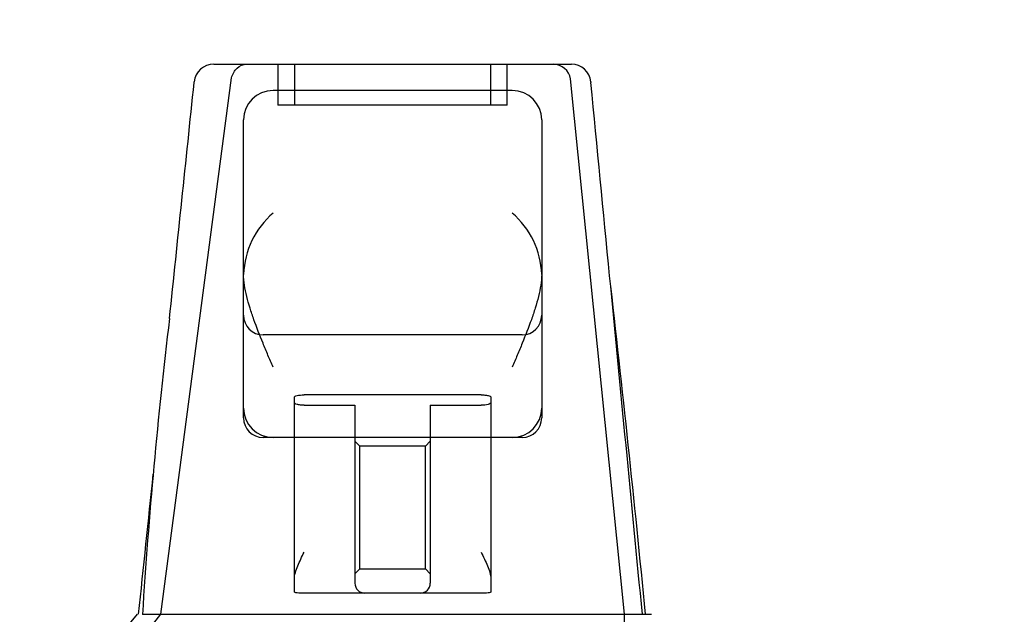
# Model space of a CAD drawing. Header units: inches. Extents: x 1 to 359, y -2 to 239.
# Tile 17 of 82: x 112.35 to 115.36, y 34.12 to 35.94. Entities that reach past the tile are written whole.
import ezdxf
from ezdxf.enums import TextEntityAlignment as Align
from ezdxf.lldxf.tags import DXFTag

# ---------------------------------------------------------------- set-up
doc = ezdxf.new("R2010")
doc.units = ezdxf.units.IN
doc.header["$MEASUREMENT"] = 0
doc.layers.add('Default', color=7, linetype='Continuous')
doc.layers.add('HAN13068', color=7, linetype='Continuous')
doc.styles.add('SEACAD_Times_New_Roman', font='times.ttf')
tags = doc.linetypes.add('HIDDEN2', pattern=[0.1875, 0.125, -0.0625]).pattern_tags.tags
tags[6:7] = [DXFTag(74, 4), DXFTag(75, 0), DXFTag(340, '0'), DXFTag(46, 0.0), DXFTag(50, 0.0), DXFTag(44, 0.0), DXFTag(45, 0.0)]
tags[4:5] = [DXFTag(74, 4), DXFTag(75, 0), DXFTag(340, '0'), DXFTag(46, 0.0), DXFTag(50, 0.0), DXFTag(44, 0.0), DXFTag(45, 0.0)]
doc.dimstyles.new('HAMMOND_(STH_-_300x200)', dxfattribs={"dimtxt": 1.5, "dimasz": 1.875, "dimexe": 0.75, "dimexo": 0.75, "dimgap": 0.375, "dimtad": 0, "dimtih": 1, "dimtoh": 1, "dimzin": 0, "dimdsep": 46, "dimtxsty": 'SEACAD_Times_New_Roman', "dimblk1": '_SE_FILLED', "dimblk2": '_SE_FILLED', "dimsah": 1, "dimcen": 0.75, "dimadec": 0, "dimazin": 0, "dimtfac": 0.8, "dimtofl": 0, "dimtmove": 0, "dimatfit": 3, "dimfxl": 1, "dimtolj": 1, "dimtzin": 0, "dimarcsym": 0})

# ---------------------------------------------------------------- blocks, each defined once
blk = doc.blocks.new('SE2')
at = {"layer": 'HAN13068', "color": 7, "linetype": 'Continuous'}
for p, q in [((112.9455, 35.8037), (114.0369, 35.8037)), ((112.8856, 35.7484), (112.8858, 35.75)), ((114.0966, 35.7496), (114.0968, 35.7476)), ((113.8564, 35.7237), (113.1264, 35.7237)), ((113.0364, 35.1611), (113.0364, 35.6337)), ((113.9464, 35.6337), (113.9464, 35.1611)), ((113.0364, 34.7537), (113.0364, 35.1611)), ((113.9464, 35.1611), (113.9464, 34.7537)), ((113.0364, 34.7237), (113.0364, 34.7537)), ((113.9464, 34.7537), (113.9464, 34.7237)), ((113.1264, 34.6637), (113.0964, 34.6637)), ((113.8564, 34.6637), (113.1264, 34.6637)), ((113.1914, 34.2325), (113.1914, 34.6637)), ((113.7914, 34.6637), (113.7914, 34.2325)), ((113.8864, 34.6637), (113.8564, 34.6637)), ((113.1914, 34.1923), (113.1914, 34.2325)), ((113.7914, 34.2325), (113.7914, 34.1923)), ((113.4064, 34.1887), (113.2214, 34.1887)), ((113.5764, 34.1887), (113.4064, 34.1887)), ((113.7614, 34.1887), (113.5764, 34.1887)), ((112.7278, 34.1237), (112.9121, 34.1237)), ((112.9121, 34.1237), (113.0247, 34.1237)), ((113.0247, 34.1237), (113.2326, 34.1237)), ((113.2326, 34.1237), (113.3006, 34.1237)), ((113.3006, 34.1237), (113.3919, 34.1237)), ((113.3919, 34.1237), (113.4322, 34.1237)), ((113.4322, 34.1237), (113.5507, 34.1237)), ((113.5507, 34.1237), (113.8483, 34.1237)), ((113.8483, 34.1237), (113.9582, 34.1237)), ((113.9582, 34.1237), (114.2813, 34.1237))]:
    blk.add_line(p, q, dxfattribs=at)
at = {"layer": 'HAN13068', "color": 7, "linetype": 'HIDDEN2'}
for p, q in [((113.1414, 35.8037), (113.1414, 35.6787)), ((113.1914, 35.8037), (113.1914, 35.6787)), ((113.7914, 35.6787), (113.7914, 35.8037)), ((113.8414, 35.6787), (113.8414, 35.8037)), ((112.7841, 34.1237), (112.9996, 35.7617)), ((114.1987, 34.1237), (114.0346, 35.7591)), ((113.8414, 35.6787), (113.1414, 35.6787)), ((113.8864, 34.9771), (113.0964, 34.9771)), ((113.1914, 34.6637), (113.1914, 34.7867)), ((113.7614, 34.7941), (113.2214, 34.7941)), ((113.7914, 34.7867), (113.7914, 34.6637)), ((113.2214, 34.7622), (113.3764, 34.7622)), ((113.3764, 34.7622), (113.3764, 34.2187)), ((113.6064, 34.7622), (113.7614, 34.7622)), ((113.6064, 34.7622), (113.6064, 34.2187)), ((113.3914, 34.6375), (113.3764, 34.6525)), ((113.6064, 34.6525), (113.5914, 34.6375)), ((113.3914, 34.2625), (113.3914, 34.6375)), ((113.5914, 34.6375), (113.3914, 34.6375)), ((113.5914, 34.2625), (113.5914, 34.6375)), ((113.3764, 34.2475), (113.3914, 34.2625)), ((113.3914, 34.2625), (113.5914, 34.2625)), ((113.5914, 34.2625), (113.6064, 34.2475)), ((112.5005, 33.7687), (112.7841, 34.1237))]:
    blk.add_line(p, q, dxfattribs=at)
at = {"layer": 'HAN13068', "color": 7, "linetype": 'Continuous'}
for centre, radius, start, end in [((112.9455, 35.7437), 0.06, 89.9925, 174.0071), ((114.0369, 35.7437), 0.06, 5.5758, 90.0089), ((113.1264, 35.6337), 0.09, 90, 180), ((113.8564, 35.6337), 0.09, 0, 90), ((113.2956, 35.1528), 0.2593, 130.7149, 177.9019), ((113.6873, 35.1528), 0.2593, 2.0981, 49.2851), ((113.0775, 35.1611), 0.0411, 178.3464, 179.9974), ((113.9053, 35.1611), 0.0411, 0.0026, 1.6536), ((52.237, 28.0792), 62.3201, 5.565912, 6.521593), ((128.6265, 33.1264), 15.9299, 173.14764, 176.4108), ((113.1264, 34.7537), 0.09, 180, 270), ((113.8564, 34.7537), 0.09, 270, 0), ((113.0964, 34.7237), 0.06, 180, 270), ((113.8864, 34.7237), 0.06, 270, 0), ((108.6096, 37.4009), 5.2509, 316.2334, 321.3827)]:
    blk.add_arc(centre, radius, start, end, dxfattribs=at)
at = {"layer": 'HAN13068', "color": 7, "linetype": 'HIDDEN2'}
for centre, radius, start, end in [((113.9803, 35.7484), 0.0554, 11.1707, 87.869), ((113.0964, 35.0371), 0.06, 180, 270), ((113.8864, 35.0371), 0.06, 270, 0), ((113.4064, 34.2187), 0.03, 180, 270), ((113.5764, 34.2187), 0.03, 270, 0)]:
    blk.add_arc(centre, radius, start, end, dxfattribs=at)
for points, knots in [([(112.9996, 35.7617), (113.0026, 35.7738), (113.0088, 35.7846), (113.0252, 35.7996), (113.0353, 35.8037), (113.0454, 35.8037)], [0, 0, 0, 0, 0.5, 0.5, 1, 1, 1, 1]), ([(113.1914, 34.7867), (113.1914, 34.7876), (113.1922, 34.7886), (113.1951, 34.7904), (113.1973, 34.7912), (113.2055, 34.7932), (113.2134, 34.7941), (113.2214, 34.7941)], [0, 0, 0, 0, 0.25, 0.25, 0.5, 0.5, 1, 1, 1, 1]), ([(113.7614, 34.7941), (113.7654, 34.7941), (113.7694, 34.7939), (113.7767, 34.7931), (113.78, 34.7925), (113.7883, 34.7905), (113.7914, 34.7886), (113.7914, 34.7867)], [0, 0, 0, 0, 0.25, 0.25, 0.5, 0.5, 1, 1, 1, 1]), ([(113.2214, 34.7622), (113.2174, 34.7622), (113.2134, 34.7624), (113.2061, 34.7632), (113.2028, 34.7638), (113.1946, 34.7661), (113.1914, 34.7681), (113.1914, 34.7701)], [0, 0, 0, 0, 0.25, 0.25, 0.5, 0.5, 1, 1, 1, 1]), ([(113.7914, 34.7701), (113.7914, 34.7691), (113.7907, 34.7681), (113.7877, 34.7662), (113.7856, 34.7653), (113.7773, 34.7631), (113.7695, 34.7622), (113.7614, 34.7622)], [0, 0, 0, 0, 0.25, 0.25, 0.5, 0.5, 1, 1, 1, 1])]:
    blk.add_open_spline(points, degree=3, knots=knots, dxfattribs=at)
at = {"layer": 'HAN13068', "color": 7, "linetype": 'Continuous'}
for points in [[(112.8104, 35.0271), (112.8355, 35.2675), (112.8606, 35.5079), (112.8856, 35.7484)], [(114.1538, 35.1574), (114.1348, 35.3541), (114.1158, 35.5509), (114.0968, 35.7476)], [(112.7161, 34.1237), (112.731, 34.2665), (112.7459, 34.4093), (112.7608, 34.5521)]]:
    blk.add_open_spline(points, degree=3, dxfattribs=at)
for points, knots in [([(113.1264, 34.8786), (113.1213, 34.8907), (113.1161, 34.903), (113.1058, 34.9273), (113.1008, 34.9395), (113.0859, 34.9759), (113.0765, 34.9998), (113.0638, 35.0354), (113.0599, 35.0473), (113.0525, 35.0709), (113.0492, 35.0827), (113.0406, 35.1177), (113.0367, 35.1403), (113.0364, 35.1623)], [0, 0, 0, 0, 0.125, 0.125, 0.25, 0.25, 0.5, 0.5, 0.625, 0.625, 0.75, 0.75, 1, 1, 1, 1]), ([(113.9464, 35.1623), (113.9461, 35.1403), (113.9422, 35.1177), (113.9336, 35.0827), (113.9303, 35.0709), (113.923, 35.0473), (113.919, 35.0354), (113.9063, 34.9998), (113.8969, 34.9759), (113.8821, 34.9395), (113.877, 34.9273), (113.8668, 34.903), (113.8616, 34.8907), (113.8564, 34.8786)], [0, 0, 0, 0, 0.25, 0.25, 0.375, 0.375, 0.5, 0.5, 0.75, 0.75, 0.875, 0.875, 1, 1, 1, 1]), ([(113.1914, 34.2325), (113.1914, 34.2385), (113.1927, 34.2448), (113.1965, 34.2581), (113.199, 34.2649), (113.2075, 34.2854), (113.2145, 34.2996), (113.2214, 34.3137)], [0, 0, 0, 0, 0.25, 0.25, 0.5, 0.5, 1, 1, 1, 1]), ([(113.7614, 34.3137), (113.7683, 34.2996), (113.7753, 34.2854), (113.7838, 34.2649), (113.7863, 34.2581), (113.7902, 34.2448), (113.7914, 34.2385), (113.7914, 34.2325)], [0, 0, 0, 0, 0.5, 0.5, 0.75, 0.75, 1, 1, 1, 1]), ([(113.2214, 34.1887), (113.2174, 34.1887), (113.2135, 34.1887), (113.2062, 34.1887), (113.2029, 34.1888), (113.1973, 34.1892), (113.1951, 34.1895), (113.1922, 34.1906), (113.1914, 34.1914), (113.1914, 34.1923)], [0, 0, 0, 0, 0.25, 0.25, 0.5, 0.5, 0.75, 0.75, 1, 1, 1, 1]), ([(113.7914, 34.1923), (113.7914, 34.1914), (113.7907, 34.1906), (113.7877, 34.1895), (113.7855, 34.1892), (113.7772, 34.1886), (113.7694, 34.1887), (113.7614, 34.1887)], [0, 0, 0, 0, 0.25, 0.25, 0.5, 0.5, 1, 1, 1, 1])]:
    blk.add_open_spline(points, degree=3, knots=knots, dxfattribs=at)
at = {"layer": 'HAN13068', "color": 7, "linetype": 'HIDDEN2'}
for points in [[(114.2537, 34.1237), (114.2204, 34.4683), (114.1871, 34.8128), (114.1538, 35.1574)], [(114.2099, 33.7687), (114.2062, 33.887), (114.2024, 34.0054), (114.1987, 34.1237)]]:
    blk.add_open_spline(points, degree=3, dxfattribs=at)
blk = doc.blocks.new('DMBLK33')
at = {"layer": 'Default', "linetype": 'Continuous', "transparency": 16777216}
for points in [[(113.5954, 40.738), (111.7204, 40.4255), (113.5954, 40.113)], [(130.3964, 40.738), (130.3964, 40.113), (132.2714, 40.4255)]]:
    blk.add_hatch(color=7, dxfattribs=at).paths.add_polyline_path(points)
at = {"layer": 'Default', "color": 7, "linetype": 'Continuous', "transparency": 16777216}
for p, q in [((111.7204, 34.0337), (111.7204, 41.1755)), ((132.2714, 34.2187), (132.2714, 41.1755)), ((115.8015, 40.4255), (111.7204, 40.4255)), ((132.2714, 40.4255), (128.1903, 40.4255))]:
    blk.add_line(p, q, dxfattribs=at)
at = {"layer": 'Default', "color": 7, "linetype": 'Continuous', "transparency": 16777216, "style": 'SEACAD_Times_New_Roman'}
for s, p in [('20.55', (119.4367, 41.1755)), ('OPENNING', (116.3265, 38.9255))]:
    blk.add_text(s, height=1.5, dxfattribs=at).set_placement(p, align=Align.TOP_LEFT)
blk = doc.blocks.new('_SE_FILLED')
at = {"color": 0}
blk.add_line((0, 0), (-1, 0), dxfattribs=at)
blk.add_solid([(0, 0), (-1, -0.1665), (-1, 0.1665), (0, 0)], dxfattribs=at)

msp = doc.modelspace()

# ---------------------------------------------------------------- block references
at = {"layer": 'Default'}
msp.add_blockref('SE2', (0, 0), dxfattribs=at)

# ---------------------------------------------------------------- dimensions: what is measured, and where the dimension line sits
at = {"layer": 'Default', "color": 7, "linetype": 'Continuous'}
dim = msp.add_linear_dim(base=(111.7204, 40.4255), p1=(132.2714, 33.4687), p2=(111.7204, 33.2837), text='\\A1;<>\\POPENNING', dimstyle='HAMMOND_(STH_-_300x200)', dxfattribs=at)
dim.commit()
dim.dimension.update_dxf_attribs({"geometry": 'DMBLK33', "text_midpoint": (121.9959, 40.4255), "dimtype": 160})

doc.saveas('drawing.dxf')
